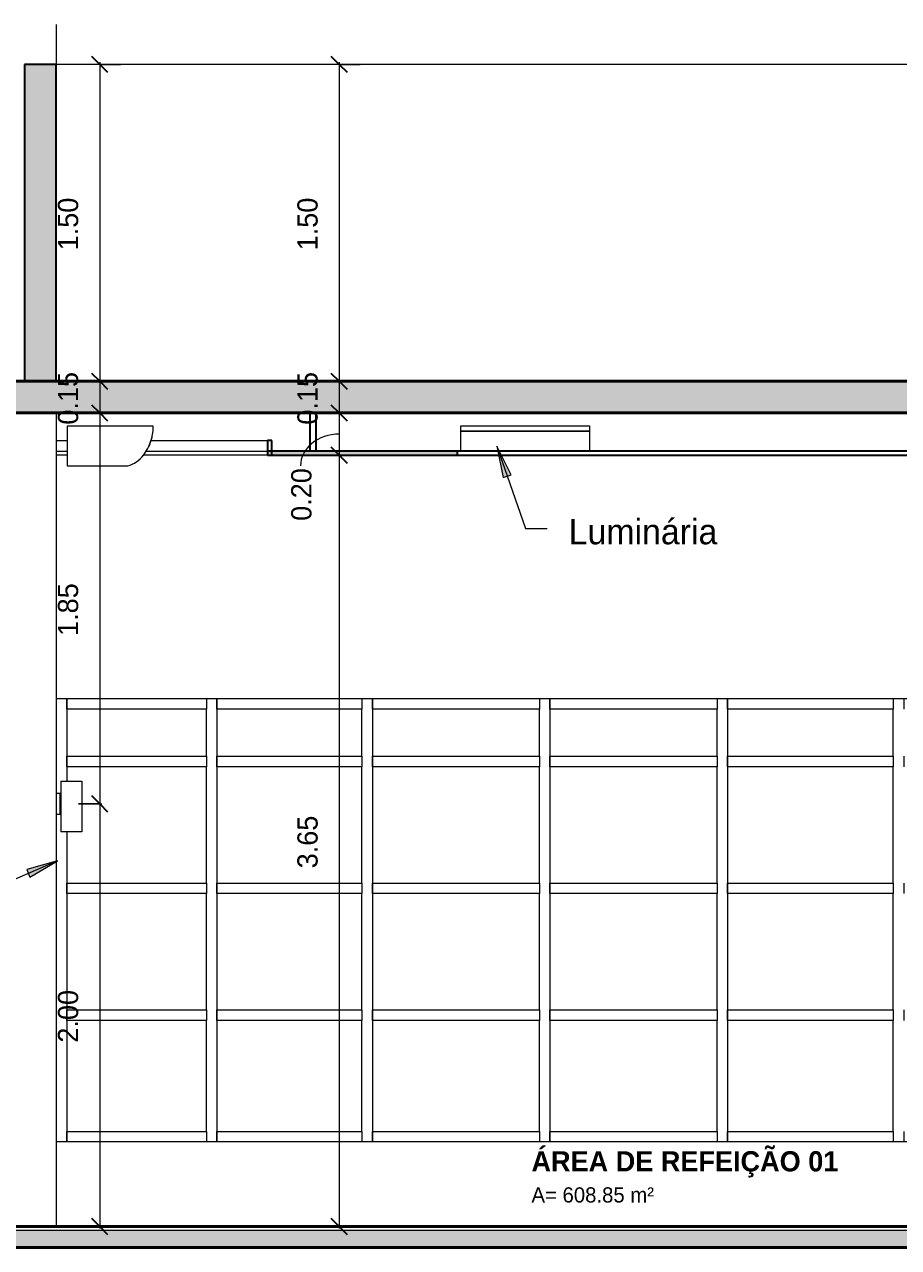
# Model space of a CAD drawing. Header units: metres. Extents: x -32 to 90, y -28 to 32.
# Tile 23 of 148: x 70.77 to 74.9, y -0.1 to 5.69. Entities that reach past the tile are written whole.
import ezdxf

# ---------------------------------------------------------------- set-up
doc = ezdxf.new("R2010")
doc.units = ezdxf.units.M
for name, color, linetype, lineweight in [('A-ANNO-DIMS', 4, 'Continuous', 9), ('A-ANNO-DIMS-50', 211, 'Continuous', 9), ('A-AREA-IDEN', 2, 'Continuous', 9), ('A-CLNG', 13, 'Continuous', 18), ('A-CLNG-PATT', 13, 'Continuous', 35), ('A-FLOR', 192, 'Continuous', 18), ('A-FLOR-MCUT', 51, 'Continuous', 18), ('A-FLOR-PATT', 8, 'Continuous', 50), ('A-GENM', 13, 'Continuous', 18), ('A-GLAZ-CURT', 52, 'Continuous', 18), ('A-GLAZ-CWMG', 51, 'Continuous', 18), ('A-WALL', 113, 'Continuous', 18), ('A-WALL-PATT', 111, 'Continuous', 35), ('E-LITE-EQPM', 33, 'Continuous', 18), ('G-ANNO-TEXT', 231, 'Continuous', 9)]:
    doc.layers.add(name, color=color, linetype=linetype, lineweight=lineweight)
doc.styles.add('Century Gothic_3', font='GOTHIC.TTF', dxfattribs={"height": 0.071856})
doc.styles.add('Century Gothic_4', font='GOTHIC.TTF', dxfattribs={"height": 0.095807})
doc.styles.add('Century Gothic_5', font='GOTHIC.TTF', dxfattribs={"height": 0.119759})
doc.styles.add('Century Gothic_B', font='GOTHICB.TTF', dxfattribs={"height": 0.095741})
doc.dimstyles.new('Diagonal_-_2MM_Century_Gothic_-_M_2', dxfattribs={"dimscale": 0.3048, "dimtxt": 0.1, "dimasz": 0.246063, "dimexe": 0.032808, "dimexo": 0.0625, "dimgap": 0.246063, "dimtad": 1, "dimrnd": 0.01, "dimzin": 0, "dimdsep": 46, "dimtxsty": 'Century Gothic_4', "dimblk1": 'OBLIQUE', "dimblk2": 'OBLIQUE', "dimsah": 1, "dimcen": 0.09, "dimdle": 0.032808, "dimazin": 0, "dimtfac": 1, "dimtdec": 4, "dimtix": 1, "dimtmove": 0, "dimatfit": 3, "dimfxl": 0.328084, "dimfxlon": 1, "dimtvp": 1, "dimtolj": 1, "dimtzin": 0, "dimarcsym": 2})
doc.dimstyles.new('Diagonal_-_2MM_Century_Gothic_-_M_2_1', dxfattribs={"dimscale": 0.3048, "dimtxt": 0.1, "dimasz": 0.246063, "dimexe": 0.032808, "dimexo": 0.0625, "dimgap": 0.246063, "dimtad": 1, "dimrnd": 0.01, "dimzin": 0, "dimdsep": 46, "dimtxsty": 'Century Gothic_4', "dimblk1": 'OBLIQUE', "dimblk2": 'OBLIQUE', "dimsah": 1, "dimcen": 0.09, "dimdle": 0.032808, "dimazin": 0, "dimtfac": 1, "dimtdec": 4, "dimtix": 1, "dimtmove": 1, "dimatfit": 3, "dimfxl": 0.328084, "dimfxlon": 1, "dimtvp": 1, "dimtolj": 1, "dimtzin": 0, "dimarcsym": 2})
doc.dimstyles.new('Diagonal_-_2MM_Century_Gothic_-_M_2_2', dxfattribs={"dimscale": 0.3048, "dimtxt": 0.1, "dimasz": 0.246063, "dimexe": 0.032808, "dimexo": 0.0625, "dimgap": 0.246063, "dimtad": 1, "dimrnd": 0.01, "dimzin": 0, "dimdsep": 46, "dimtxsty": 'Century Gothic_4', "dimblk1": 'OBLIQUE', "dimblk2": 'OBLIQUE', "dimsah": 1, "dimcen": 0.09, "dimdle": 0.032808, "dimazin": 0, "dimtfac": 1, "dimtdec": 4, "dimtix": 1, "dimtmove": 0, "dimatfit": 3, "dimfxl": 0.328084, "dimfxlon": 1, "dimtvp": 1, "dimtolj": 1, "dimtzin": 0, "dimarcsym": 2})
doc.dimstyles.new('Diagonal_-_2MM_Century_Gothic_-_M_2_3', dxfattribs={"dimscale": 0.3048, "dimtxt": 0.1, "dimasz": 0.246063, "dimexe": 0.032808, "dimexo": 0.0625, "dimgap": 0.246063, "dimtad": 1, "dimrnd": 0.01, "dimzin": 0, "dimdsep": 46, "dimtxsty": 'Century Gothic_4', "dimblk1": 'OBLIQUE', "dimblk2": 'OBLIQUE', "dimsah": 1, "dimcen": 0.09, "dimdle": 0.032808, "dimazin": 0, "dimtfac": 1, "dimtdec": 4, "dimtix": 1, "dimtmove": 0, "dimatfit": 3, "dimfxl": 0.328084, "dimfxlon": 1, "dimtvp": 1, "dimtolj": 1, "dimtzin": 0, "dimarcsym": 2})

# ---------------------------------------------------------------- blocks, each defined once
blk = doc.blocks.new('Painel do sistema - Envidraçado-967485-Corte BB')
at = {"layer": 'A-GLAZ-CURT'}
for p, q in [((-14.4856, 0.975), (-15.2689, 0.975)), ((-15.2689, 0.975), (-15.2689, 0.45)), ((-14.4856, 0.45), (-14.4856, 0.975)), ((-15.2689, 0.45), (-14.4856, 0.45))]:
    blk.add_line(p, q, dxfattribs=at)
blk = doc.blocks.new('Painel do sistema - Envidraçado-967486-Corte BB')
at = {"layer": 'A-GLAZ-CURT'}
for p, q in [((-16.1522, 0.975), (-16.9422, 0.975)), ((-16.9422, 0.975), (-16.9422, 0.45)), ((-16.1522, 0.45), (-16.1522, 0.975)), ((-16.9422, 0.45), (-16.1522, 0.45))]:
    blk.add_line(p, q, dxfattribs=at)
blk = doc.blocks.new('Montante retangular - 50 x 150 mm-967234-Corte BB')
at = {"layer": 'A-GLAZ-CWMG'}
for p, q in [((-19.2273, 2.4486), (-19.2273, 2.4986)), ((-18.5672, 2.4986), (-18.5672, 2.4486))]:
    blk.add_line(p, q, dxfattribs=at)
blk = doc.blocks.new('Montante retangular - 50 x 150 mm-960177-Corte BB')
at = {"layer": 'A-GLAZ-CWMG'}
for p, q in [((-15.2689, 2.4486), (-15.2689, 2.4986)), ((-14.4856, 2.4986), (-14.4856, 2.4486))]:
    blk.add_line(p, q, dxfattribs=at)
blk = doc.blocks.new('Montante retangular - 50 x 150 mm-960176-Corte BB')
at = {"layer": 'A-GLAZ-CWMG'}
for p, q in [((-15.2689, 0.4), (-15.2689, 0.45)), ((-14.4856, 0.45), (-14.4856, 0.4))]:
    blk.add_line(p, q, dxfattribs=at)
blk = doc.blocks.new('Montante retangular - 50 x 150 mm-960977-Corte BB')
at = {"layer": 'A-GLAZ-CWMG'}
for p, q in [((-16.9422, 0.4), (-16.9422, 0.45)), ((-16.1522, 0.45), (-16.1522, 0.4))]:
    blk.add_line(p, q, dxfattribs=at)
blk = doc.blocks.new('Montante retangular - 50 x 150 mm-967408-Corte BB')
at = {"layer": 'A-GLAZ-CWMG'}
for p, q in [((-19.2273, 1), (-19.2273, 0.975)), ((-19.2273, 0.45), (-19.2273, 0.4))]:
    blk.add_line(p, q, dxfattribs=at)
blk = doc.blocks.new('Montante retangular - 50 x 150 mm-967405-Corte BB')
at = {"layer": 'A-GLAZ-CWMG'}
for p, q in [((-14.4856, 1), (-14.4856, 0.975)), ((-14.4356, 1), (-14.4356, 0.975)), ((-14.4856, 0.45), (-14.4856, 0.4)), ((-14.4356, 0.45), (-14.4356, 0.4))]:
    blk.add_line(p, q, dxfattribs=at)
blk = doc.blocks.new('Montante retangular - 50 x 150 mm-967236-Corte BB')
at = {"layer": 'A-GLAZ-CWMG'}
for p, q in [((-16.9422, 2.4486), (-16.9422, 2.4986)), ((-16.1522, 2.4986), (-16.1522, 2.4486))]:
    blk.add_line(p, q, dxfattribs=at)
blk = doc.blocks.new('Painel do sistema - Envidraçado-967487-Corte BB')
at = {"layer": 'A-GLAZ-CURT'}
for p, q in [((-17.8322, 0.975), (-18.5172, 0.975)), ((-18.5172, 0.975), (-18.5172, 0.45)), ((-17.8322, 0.45), (-17.8322, 0.975)), ((-18.5172, 0.45), (-17.8322, 0.45))]:
    blk.add_line(p, q, dxfattribs=at)
blk = doc.blocks.new('Montante retangular - 50 x 150 mm-961166-Corte BB')
at = {"layer": 'A-GLAZ-CWMG'}
for p, q in [((-18.5172, 0.4), (-18.5172, 0.45)), ((-17.8322, 0.45), (-17.8322, 0.4))]:
    blk.add_line(p, q, dxfattribs=at)
blk = doc.blocks.new('Painel do sistema - Envidraçado-967488-Corte BB')
at = {"layer": 'A-GLAZ-CURT'}
for p, q in [((-18.5672, 0.975), (-19.2273, 0.975)), ((-19.2273, 0.975), (-19.2273, 0.45)), ((-18.5672, 0.45), (-18.5672, 0.975)), ((-19.2273, 0.45), (-18.5672, 0.45))]:
    blk.add_line(p, q, dxfattribs=at)
blk = doc.blocks.new('Montante retangular - 50 x 150 mm-967237-Corte BB')
at = {"layer": 'A-GLAZ-CWMG'}
for p, q in [((-18.5172, 2.4486), (-18.5172, 2.4986)), ((-17.8322, 2.4986), (-17.8322, 2.4486))]:
    blk.add_line(p, q, dxfattribs=at)
blk = doc.blocks.new('Montante retangular - 50 x 150 mm-961169-Corte BB')
at = {"layer": 'A-GLAZ-CWMG'}
for p, q in [((-19.2273, 0.4), (-19.2273, 0.45)), ((-18.5672, 0.45), (-18.5672, 0.4))]:
    blk.add_line(p, q, dxfattribs=at)
blk = doc.blocks.new('Painel do sistema - Envidraçado-1802410-Corte BB')
at = {"layer": 'A-GLAZ-CURT'}
for p, q in [((-14.4856, 2.4486), (-15.2689, 2.4486)), ((-15.2689, 2.4486), (-15.2689, 2.225)), ((-14.4856, 2.225), (-14.4856, 2.4486)), ((-15.2689, 2.225), (-14.4856, 2.225))]:
    blk.add_line(p, q, dxfattribs=at)
blk = doc.blocks.new('Painel do sistema - Envidraçado-1802411-Corte BB')
at = {"layer": 'A-GLAZ-CURT'}
for p, q in [((-16.1522, 2.4486), (-16.9422, 2.4486)), ((-16.9422, 2.4486), (-16.9422, 2.225)), ((-16.1522, 2.225), (-16.1522, 2.4486)), ((-16.9422, 2.225), (-16.1522, 2.225))]:
    blk.add_line(p, q, dxfattribs=at)
blk = doc.blocks.new('Painel do sistema - Envidraçado-1802412-Corte BB')
at = {"layer": 'A-GLAZ-CURT'}
for p, q in [((-17.8322, 2.4486), (-18.5172, 2.4486)), ((-18.5172, 2.4486), (-18.5172, 2.225)), ((-17.8322, 2.225), (-17.8322, 2.4486)), ((-18.5172, 2.225), (-17.8322, 2.225))]:
    blk.add_line(p, q, dxfattribs=at)
blk = doc.blocks.new('Painel do sistema - Envidraçado-1802413-Corte BB')
at = {"layer": 'A-GLAZ-CURT'}
for p, q in [((-18.5672, 2.4486), (-19.2273, 2.4486)), ((-19.2273, 2.4486), (-19.2273, 2.225)), ((-18.5672, 2.225), (-18.5672, 2.4486)), ((-19.2273, 2.225), (-18.5672, 2.225))]:
    blk.add_line(p, q, dxfattribs=at)
blk = doc.blocks.new('Montante retangular - 50 x 150 mm-1801391-Corte BB')
at = {"layer": 'A-GLAZ-CWMG'}
for p, q in [((-19.2273, 2.4986), (-19.2273, 2.4486)), ((-19.2273, 2.225), (-19.2273, 2.2))]:
    blk.add_line(p, q, dxfattribs=at)
blk = doc.blocks.new('Montante retangular - 50 x 150 mm-960305-Corte BB')
at = {"layer": 'A-GLAZ-CWMG'}
for p, q in [((-15.2689, 2.175), (-15.2689, 2.225)), ((-14.4855, 2.225), (-14.4855, 2.175))]:
    blk.add_line(p, q, dxfattribs=at)
blk = doc.blocks.new('Montante retangular - 50 x 150 mm-962366-Corte BB')
at = {"layer": 'A-GLAZ-CWMG'}
for p, q in [((-16.9422, 2.175), (-16.9422, 2.225)), ((-16.1522, 2.225), (-16.1522, 2.175))]:
    blk.add_line(p, q, dxfattribs=at)
blk = doc.blocks.new('Montante retangular - 50 x 150 mm-962367-Corte BB')
at = {"layer": 'A-GLAZ-CWMG'}
for p, q in [((-18.5172, 2.175), (-18.5172, 2.225)), ((-17.8322, 2.225), (-17.8322, 2.175))]:
    blk.add_line(p, q, dxfattribs=at)
blk = doc.blocks.new('Montante retangular - 50 x 150 mm-962368-Corte BB')
at = {"layer": 'A-GLAZ-CWMG'}
for p, q in [((-19.2273, 2.175), (-19.2273, 2.225)), ((-18.5672, 2.225), (-18.5672, 2.175))]:
    blk.add_line(p, q, dxfattribs=at)
blk = doc.blocks.new('Montante retangular - 50 x 150 mm-1801390-Corte BB')
at = {"layer": 'A-GLAZ-CWMG'}
for p, q in [((-14.4856, 2.4986), (-14.4856, 2.4486)), ((-14.4356, 2.4986), (-14.4356, 2.4486)), ((-14.4856, 2.225), (-14.4856, 2.2)), ((-14.4356, 2.225), (-14.4356, 2.2))]:
    blk.add_line(p, q, dxfattribs=at)
blk = doc.blocks.new('Painel do sistema - Envidraçado-967513-Corte BB')
at = {"layer": 'A-GLAZ-CURT'}
for p, q in [((-14.4856, 2.175), (-15.2689, 2.175)), ((-15.2689, 2.175), (-15.2689, 1.625)), ((-14.4856, 1.625), (-14.4856, 2.175)), ((-15.2689, 1.625), (-14.4856, 1.625))]:
    blk.add_line(p, q, dxfattribs=at)
blk = doc.blocks.new('Painel do sistema - Envidraçado-967514-Corte BB')
at = {"layer": 'A-GLAZ-CURT'}
for p, q in [((-16.1522, 2.175), (-16.9422, 2.175)), ((-16.9422, 2.175), (-16.9422, 1.625)), ((-16.1522, 1.625), (-16.1522, 2.175)), ((-16.9422, 1.625), (-16.1522, 1.625))]:
    blk.add_line(p, q, dxfattribs=at)
blk = doc.blocks.new('Painel do sistema - Envidraçado-967515-Corte BB')
at = {"layer": 'A-GLAZ-CURT'}
for p, q in [((-17.8322, 2.175), (-18.5172, 2.175)), ((-18.5172, 2.175), (-18.5172, 1.625)), ((-17.8322, 1.625), (-17.8322, 2.175)), ((-18.5172, 1.625), (-17.8322, 1.625))]:
    blk.add_line(p, q, dxfattribs=at)
blk = doc.blocks.new('Painel do sistema - Envidraçado-967516-Corte BB')
at = {"layer": 'A-GLAZ-CURT'}
for p, q in [((-18.5672, 2.175), (-19.2273, 2.175)), ((-19.2273, 2.175), (-19.2273, 2.1067)), ((-18.5672, 1.625), (-18.5672, 2.175)), ((-19.2273, 1.8676), (-19.2273, 1.625)), ((-19.2273, 1.625), (-18.5672, 1.625))]:
    blk.add_line(p, q, dxfattribs=at)
blk = doc.blocks.new('Montante retangular - 50 x 150 mm-967428-Corte BB')
at = {"layer": 'A-GLAZ-CWMG'}
for p, q in [((-19.2273, 2.2), (-19.2273, 2.175)), ((-19.2273, 1.625), (-19.2273, 1.6))]:
    blk.add_line(p, q, dxfattribs=at)
blk = doc.blocks.new('Montante retangular - 50 x 150 mm-967421-Corte BB')
at = {"layer": 'A-GLAZ-CWMG'}
for p, q in [((-14.4856, 2.2), (-14.4856, 2.175)), ((-14.4356, 2.2), (-14.4356, 2.175)), ((-14.4856, 1.625), (-14.4856, 1.6)), ((-14.4356, 1.625), (-14.4356, 1.6))]:
    blk.add_line(p, q, dxfattribs=at)
blk = doc.blocks.new('Painel do sistema - Envidraçado-V4-Corte BB')
at = {"layer": 'A-GLAZ-CURT'}
for p, q in [((-18.5672, 1.575), (-19.2273, 1.575)), ((-19.2273, 1.575), (-19.2273, 1.025)), ((-18.5672, 1.025), (-18.5672, 1.575)), ((-19.2273, 1.025), (-18.5672, 1.025))]:
    blk.add_line(p, q, dxfattribs=at)
blk = doc.blocks.new('Arandela - retangular - Irradiando para cima e para baixo 1-1227313-Corte BB')
at = {"layer": 'E-LITE-EQPM'}
for p, q in [((-19.2553, 2.1067), (-19.1553, 2.1067)), ((-19.2553, 2.1067), (-19.2553, 1.8676)), ((-19.1553, 2.1067), (-19.1553, 1.8676)), ((-19.2773, 2.05), (-19.2603, 2.05)), ((-19.2603, 2.05), (-19.2553, 2.05)), ((-19.2603, 2.05), (-19.2603, 1.95)), ((-19.2603, 1.95), (-19.2773, 1.95)), ((-19.2553, 1.95), (-19.2603, 1.95)), ((-19.1553, 1.8676), (-19.2553, 1.8676))]:
    blk.add_line(p, q, dxfattribs=at)
blk = doc.blocks.new('Equipamento - Ar-Condicionado Split - Equipamento - Ar-Condicionado Split-2606012-Corte BB')
at = {"layer": 'A-GENM'}
for p, q in [((-18.8187, 3.7873), (-19.2251, 3.7873)), ((-19.2251, 3.7873), (-19.2251, 3.6)), ((-18.8187, 3.7841), (-18.8187, 3.7873)), ((-19.2251, 3.6), (-18.939, 3.6)), ((-18.9039, 3.616), (-18.9029, 3.615)), ((-18.8975, 3.6203), (-18.8969, 3.6196)), ((-18.8911, 3.6245), (-18.8904, 3.6238)), ((-18.8693, 3.6453), (-18.8687, 3.6447))]:
    blk.add_line(p, q, dxfattribs=at)
for centre, radius, start, end in [((-19.0371, 3.7841), 0.2184, 321.97653, 360), ((-19.0371, 3.7841), 0.2184, 334.55373, 347.13092), ((-19.0381, 3.7844), 0.2184, 343.42231, 343.68758), ((-18.978, 3.7379), 0.1433, 285.79319, 321.97653), ((-19.0738, 3.7117), 0.2184, 343.81869, 344.00046), ((-19.0666, 3.728), 0.2184, 341.1396, 341.3994), ((-19.0649, 3.7266), 0.2184, 343.28643, 343.80618), ((-19.0583, 3.7416), 0.2184, 341.0058, 341.26531), ((-19.0569, 3.7388), 0.2184, 343.52391, 344.05498), ((-19.0499, 3.7545), 0.2184, 341.01447, 341.53352), ((-18.978, 3.7379), 0.1433, 296.49598, 297.15874), ((-19.1096, 3.6854), 0.2184, 341.18634, 341.70616), ((-19.1062, 3.6819), 0.2184, 343.4172, 343.68246), ((-18.978, 3.7379), 0.1433, 305.44052, 309.56845), ((-19.0971, 3.6942), 0.2184, 341.19503, 341.45496), ((-19.0941, 3.6903), 0.2184, 343.61332, 343.87908), ((-19.0865, 3.7038), 0.2184, 341.41704, 341.60976), ((-19.0756, 3.7145), 0.2184, 341.37553, 341.87886)]:
    blk.add_arc(centre, radius, start, end, dxfattribs=at)
blk = doc.blocks.new('Luminária comercial - Parabólica quadrada - 0600x0600 mm_2 Lâmpadas_ - 120V-819818-Corte BB')
at = {"layer": 'E-LITE-EQPM'}
for p, q in [((-26.4667, 3.7897), (-25.8571, 3.7897)), ((-26.4667, 3.7643), (-26.4667, 3.7897)), ((-26.4667, 3.7643), (-25.8571, 3.7643)), ((-26.4667, 3.67), (-26.4667, 3.7643)), ((-25.8571, 3.7643), (-26.4667, 3.7643)), ((-25.8571, 3.7897), (-25.8571, 3.7643)), ((-25.8571, 3.7643), (-25.8571, 3.67))]:
    blk.add_line(p, q, dxfattribs=at)
blk = doc.blocks.new('DIMBLOCK119-Corte BB')
at = {"layer": 'A-ANNO-DIMS-50', "lineweight": 35, "transparency": 16777216}
for p, q in [((71.125, 5.5), (71.0875, 5.5375)), ((71.125, 5.5), (71.1625, 5.4625)), ((71.125, 4), (71.0875, 4.0375)), ((71.125, 4), (71.1625, 3.9625))]:
    blk.add_line(p, q, dxfattribs=at)
at = {"layer": 'A-ANNO-DIMS-50', "transparency": 16777216}
for p, q in [((71.225, 5.5), (71.115, 5.5)), ((71.125, 5.51), (71.125, 4)), ((71.125, 5.5), (71.225, 5.5)), ((71.225, 4), (71.115, 4)), ((71.125, 4), (71.225, 4))]:
    blk.add_line(p, q, dxfattribs=at)
at = {"layer": 'A-ANNO-DIMS-50', "color": 0, "transparency": 16777216, "insert": (70.9272, 4.6198), "char_height": 0.09581, "width": 0.312381, "attachment_point": 1, "rotation": 90, "line_spacing_factor": 0.984117, "style": 'Century Gothic_4'}
blk.add_mtext('1.50', dxfattribs=at)
blk = doc.blocks.new('_Oblique')
at = {"color": 0, "linetype": 'ByBlock', "lineweight": -2}
blk.add_line((-0.5, -0.5), (0.5, 0.5), dxfattribs=at)
blk = doc.blocks.new('DIMBLOCK120-Corte BB')
at = {"layer": 'A-ANNO-DIMS-50', "lineweight": 35, "transparency": 16777216}
for p, q in [((71.125, 4), (71.0875, 4.0375)), ((71.125, 4), (71.1625, 3.9625)), ((71.125, 3.85), (71.0875, 3.8875)), ((71.125, 3.85), (71.1625, 3.8125))]:
    blk.add_line(p, q, dxfattribs=at)
at = {"layer": 'A-ANNO-DIMS-50', "transparency": 16777216}
for p, q in [((71.225, 4), (71.115, 4)), ((71.125, 4), (71.125, 3.85)), ((71.125, 4), (71.225, 4)), ((71.225, 3.85), (71.115, 3.85)), ((71.125, 3.85), (71.225, 3.85))]:
    blk.add_line(p, q, dxfattribs=at)
at = {"layer": 'A-ANNO-DIMS-50', "color": 0, "transparency": 16777216, "insert": (70.9272, 3.7948), "char_height": 0.09581, "width": 0.312381, "attachment_point": 1, "rotation": 90, "line_spacing_factor": 0.984117, "style": 'Century Gothic_4'}
blk.add_mtext('0.15', dxfattribs=at)
blk = doc.blocks.new('DIMBLOCK121-Corte BB')
at = {"layer": 'A-ANNO-DIMS-50', "lineweight": 35, "transparency": 16777216}
for p, q in [((71.125, 3.85), (71.0875, 3.8875)), ((71.125, 3.85), (71.1625, 3.8125)), ((71.125, 2), (71.0875, 2.0375)), ((71.125, 2), (71.1625, 1.9625))]:
    blk.add_line(p, q, dxfattribs=at)
at = {"layer": 'A-ANNO-DIMS-50', "transparency": 16777216}
for p, q in [((71.225, 3.85), (71.115, 3.85)), ((71.125, 3.85), (71.125, 2)), ((71.125, 3.85), (71.225, 3.85)), ((71.025, 2), (71.135, 2)), ((71.125, 2), (71.025, 2))]:
    blk.add_line(p, q, dxfattribs=at)
at = {"layer": 'A-ANNO-DIMS-50', "color": 0, "transparency": 16777216, "insert": (70.9272, 2.7948), "char_height": 0.09581, "width": 0.312381, "attachment_point": 1, "rotation": 90, "line_spacing_factor": 0.984117, "style": 'Century Gothic_4'}
blk.add_mtext('1.85', dxfattribs=at)
blk = doc.blocks.new('DIMBLOCK122-Corte BB')
at = {"layer": 'A-ANNO-DIMS-50', "lineweight": 35, "transparency": 16777216}
for p, q in [((71.125, 2), (71.0875, 2.0375)), ((71.125, 2), (71.1625, 1.9625)), ((71.125, 0), (71.0875, 0.0375)), ((71.125, 0), (71.1625, -0.0375))]:
    blk.add_line(p, q, dxfattribs=at)
at = {"layer": 'A-ANNO-DIMS-50', "transparency": 16777216}
for p, q in [((71.025, 2), (71.135, 2)), ((71.125, 2), (71.025, 2)), ((71.125, 2), (71.125, -0.01)), ((71.225, 0), (71.115, 0)), ((71.125, 0), (71.225, 0))]:
    blk.add_line(p, q, dxfattribs=at)
at = {"layer": 'A-ANNO-DIMS-50', "color": 0, "transparency": 16777216, "insert": (70.9272, 0.8698), "char_height": 0.09581, "width": 0.312381, "attachment_point": 1, "rotation": 90, "line_spacing_factor": 0.984117, "style": 'Century Gothic_4'}
blk.add_mtext('2.00', dxfattribs=at)
blk = doc.blocks.new('DIMBLOCK145-Corte BB')
at = {"layer": 'A-ANNO-DIMS-50', "lineweight": 35, "transparency": 16777216}
for p, q in [((72.2574, 5.5), (72.2199, 5.5375)), ((72.2574, 5.5), (72.2949, 5.4625)), ((72.2574, 4), (72.2199, 4.0375)), ((72.2574, 4), (72.2949, 3.9625))]:
    blk.add_line(p, q, dxfattribs=at)
at = {"layer": 'A-ANNO-DIMS-50', "transparency": 16777216}
for p, q in [((72.3574, 5.5), (72.2474, 5.5)), ((72.2574, 5.51), (72.2574, 4)), ((72.2574, 5.5), (72.3574, 5.5)), ((72.3574, 4), (72.2474, 4)), ((72.2574, 4), (72.3574, 4))]:
    blk.add_line(p, q, dxfattribs=at)
at = {"layer": 'A-ANNO-DIMS-50', "color": 0, "transparency": 16777216, "insert": (72.0597, 4.6198), "char_height": 0.09581, "width": 0.312381, "attachment_point": 1, "rotation": 90, "line_spacing_factor": 0.984117, "style": 'Century Gothic_4'}
blk.add_mtext('1.50', dxfattribs=at)
blk = doc.blocks.new('DIMBLOCK146-Corte BB')
at = {"layer": 'A-ANNO-DIMS-50', "lineweight": 35, "transparency": 16777216}
for p, q in [((72.2574, 4), (72.2199, 4.0375)), ((72.2574, 4), (72.2949, 3.9625)), ((72.2574, 3.85), (72.2199, 3.8875)), ((72.2574, 3.85), (72.2949, 3.8125))]:
    blk.add_line(p, q, dxfattribs=at)
at = {"layer": 'A-ANNO-DIMS-50', "transparency": 16777216}
for p, q in [((72.3574, 4), (72.2474, 4)), ((72.2574, 4), (72.2574, 3.85)), ((72.2574, 4), (72.3574, 4)), ((72.3574, 3.85), (72.2474, 3.85)), ((72.2574, 3.85), (72.3574, 3.85))]:
    blk.add_line(p, q, dxfattribs=at)
at = {"layer": 'A-ANNO-DIMS-50', "color": 0, "transparency": 16777216, "insert": (72.0597, 3.7948), "char_height": 0.09581, "width": 0.312381, "attachment_point": 1, "rotation": 90, "line_spacing_factor": 0.984117, "style": 'Century Gothic_4'}
blk.add_mtext('0.15', dxfattribs=at)
blk = doc.blocks.new('DIMBLOCK147-Corte BB')
at = {"layer": 'A-ANNO-DIMS-50', "lineweight": 35, "transparency": 16777216}
for p, q in [((72.2574, 3.85), (72.2199, 3.8875)), ((72.2574, 3.85), (72.2949, 3.8125)), ((72.2574, 3.65), (72.2199, 3.6875)), ((72.2574, 3.65), (72.2949, 3.6125))]:
    blk.add_line(p, q, dxfattribs=at)
at = {"layer": 'A-ANNO-DIMS-50', "transparency": 16777216}
for p, q in [((72.3574, 3.85), (72.2474, 3.85)), ((72.2574, 3.85), (72.2574, 3.65)), ((72.2574, 3.85), (72.3574, 3.85)), ((72.3574, 3.65), (72.2474, 3.65)), ((72.2574, 3.65), (72.3574, 3.65))]:
    blk.add_line(p, q, dxfattribs=at)
blk.add_ellipse((72.2574, 3.5999), major_axis=(0.1826, 0), ratio=0.82218, start_param=1.570796, end_param=3.141593, dxfattribs=at)
at = {"layer": 'A-ANNO-DIMS-50', "color": 0, "transparency": 16777216, "insert": (72.0306, 3.3395), "char_height": 0.09581, "width": 0.312381, "attachment_point": 1, "rotation": 90, "line_spacing_factor": 0.984117, "style": 'Century Gothic_4'}
blk.add_mtext('0.20', dxfattribs=at)
blk = doc.blocks.new('DIMBLOCK148-Corte BB')
at = {"layer": 'A-ANNO-DIMS-50', "lineweight": 35, "transparency": 16777216}
for p, q in [((72.2574, 3.65), (72.2199, 3.6875)), ((72.2574, 3.65), (72.2949, 3.6125)), ((72.2574, 0), (72.2199, 0.0375)), ((72.2574, 0), (72.2949, -0.0375))]:
    blk.add_line(p, q, dxfattribs=at)
at = {"layer": 'A-ANNO-DIMS-50', "transparency": 16777216}
for p, q in [((72.3574, 3.65), (72.2474, 3.65)), ((72.2574, 3.65), (72.2574, -0.01)), ((72.2574, 3.65), (72.3574, 3.65)), ((72.3574, 0), (72.2474, 0)), ((72.2574, 0), (72.3574, 0))]:
    blk.add_line(p, q, dxfattribs=at)
at = {"layer": 'A-ANNO-DIMS-50', "color": 0, "transparency": 16777216, "insert": (72.0597, 1.6948), "char_height": 0.09581, "width": 0.312381, "attachment_point": 1, "rotation": 90, "line_spacing_factor": 0.984117, "style": 'Century Gothic_4'}
blk.add_mtext('3.65', dxfattribs=at)

msp = doc.modelspace()

# ---------------------------------------------------------------- hatches: boundary and pattern name
at = {"layer": 'A-CLNG-PATT', "lineweight": 18}
h = msp.add_hatch(color=256, dxfattribs=at)
h.paths.add_polyline_path([(63.0192, 3.65), (63.7144, 3.65), (63.7144, 3.67), (63.0192, 3.67)], flags=0)
h.paths.add_polyline_path([(83.5192, 3.65), (83.5192, 3.67), (82.8169, 3.67), (82.8169, 3.65), (82.9692, 3.65)], flags=0)
h.paths.add_polyline_path([(68.0698, 3.65), (68.9192, 3.65), (68.9192, 3.67), (68.0441, 3.67), (68.0441, 3.65)], flags=0)
h.paths.add_polyline_path([(72.8169, 3.65), (72.8169, 3.67), (71.9192, 3.67), (71.9192, 3.65), (72.5635, 3.65)], flags=0)
at = {"layer": 'A-FLOR-PATT', "lineweight": 18}
for points in [[(70.7298, 3.85), (85.4192, 3.85), (85.4192, 4), (61.3342, 4), (61.3342, 3.85), (69.9192, 3.85)], [(61.8192, -0.1), (84.7192, -0.1), (84.7192, -0.02), (61.8192, -0.02)]]:
    msp.add_hatch(color=256, dxfattribs=at).paths.add_polyline_path(points, flags=0)
at = {"layer": 'A-WALL-PATT', "lineweight": 18}
msp.add_hatch(color=256, dxfattribs=at).paths.add_polyline_path([(70.7692, 4), (70.9192, 4), (70.9192, 5.5), (70.7692, 5.5), (70.7692, 4.0982)], flags=0)
at = {"layer": 'G-ANNO-TEXT'}
for points in [[(73.0025, 3.6925), (73.0335, 3.5445), (73.0708, 3.5575)], [(70.925, 1.7306), (70.7796, 1.6888), (70.7953, 1.6526)]]:
    msp.add_hatch(color=250, dxfattribs=at).paths.add_polyline_path(points, flags=0)

# ---------------------------------------------------------------- linework, layer by layer
at = {"layer": 'A-CLNG', "lineweight": 35}
for p, q in [((72.1194, 3.85), (72.1194, 3.67)), ((72.1494, 3.67), (72.1494, 3.85)), ((71.9392, 3.72), (71.9192, 3.72)), ((71.9192, 3.72), (71.9192, 3.65)), ((71.9392, 3.65), (71.9392, 3.72)), ((83.5192, 3.67), (71.9192, 3.67)), ((71.9192, 3.65), (83.5192, 3.65)), ((72.8169, 3.65), (72.8169, 3.67))]:
    msp.add_line(p, q, dxfattribs=at)
at = {"layer": 'A-CLNG'}
for p, q in [((70.9192, 3.72), (70.9714, 3.72)), ((71.3669, 3.72), (71.9192, 3.72)), ((70.9192, 3.67), (70.9714, 3.67)), ((70.9714, 3.65), (70.9192, 3.65)), ((71.9192, 3.65), (71.3316, 3.65)), ((71.344, 3.67), (71.9192, 3.67))]:
    msp.add_line(p, q, dxfattribs=at)
at = {"layer": 'A-FLOR', "lineweight": 50}
for p, q in [((85.4192, 4), (61.9462, 4)), ((61.3342, 3.85), (85.4192, 3.85)), ((84.7192, 0), (61.8192, 0)), ((61.8192, -0.1), (84.7192, -0.1))]:
    msp.add_line(p, q, dxfattribs=at)
at = {"layer": 'A-FLOR-MCUT'}
msp.add_line((84.7192, -0.02), (61.8192, -0.02), dxfattribs=at)
at = {"layer": 'A-WALL'}
for p, q in [((70.9192, 5.689), (70.9192, 5.5)), ((84.7192, 5.5), (70.9192, 5.5)), ((70.9192, 3.85), (70.9192, 0)), ((70.9192, 2.4986), (76.5692, 2.4986)), ((76.5692, 0.4), (70.9192, 0.4))]:
    msp.add_line(p, q, dxfattribs=at)
at = {"layer": 'A-WALL', "lineweight": 35}
for p, q in [((70.9192, 5.5), (70.7692, 5.5)), ((70.7692, 5.5), (70.7692, 4)), ((70.9192, 4), (70.9192, 5.5))]:
    msp.add_line(p, q, dxfattribs=at)
at = {"layer": 'G-ANNO-TEXT', "color": 250}
for p, q in [((73.0025, 3.6925), (73.0335, 3.5445)), ((73.0708, 3.5575), (73.0025, 3.6925)), ((73.0025, 3.6925), (73.1389, 3.3036)), ((73.0335, 3.5445), (73.0708, 3.5575)), ((73.1389, 3.3036), (73.2413, 3.3036)), ((70.925, 1.7306), (70.472, 1.5335)), ((70.925, 1.7306), (70.7796, 1.6888)), ((70.7796, 1.6888), (70.7953, 1.6526)), ((70.7953, 1.6526), (70.925, 1.7306))]:
    msp.add_line(p, q, dxfattribs=at)

# ---------------------------------------------------------------- block references
at = {"layer": 'A-GENM'}
msp.add_blockref('Equipamento - Ar-Condicionado Split - Equipamento - Ar-Condicionado Split-2606012-Corte BB', (90.1965, 0), dxfattribs=at)
at = {"layer": 'A-GLAZ-CURT'}
for name, p in [('Painel do sistema - Envidraçado-1802413-Corte BB', (90.1965, 0)), ('Painel do sistema - Envidraçado-1802412-Corte BB', (90.1965, 0)), ('Painel do sistema - Envidraçado-1802411-Corte BB', (89.3565, 0)), ('Painel do sistema - Envidraçado-1802411-Corte BB', (90.1965, 0)), ('Painel do sistema - Envidraçado-1802410-Corte BB', (89.3632, 0)), ('Painel do sistema - Envidraçado-967516-Corte BB', (90.1965, 0)), ('Painel do sistema - Envidraçado-967515-Corte BB', (90.1965, 0)), ('Painel do sistema - Envidraçado-967514-Corte BB', (89.3565, 0)), ('Painel do sistema - Envidraçado-967514-Corte BB', (90.1965, 0)), ('Painel do sistema - Envidraçado-967513-Corte BB', (89.3632, 0)), ('Painel do sistema - Envidraçado-V4-Corte BB', (90.1965, 0)), ('Painel do sistema - Envidraçado-967515-Corte BB', (90.1965, -0.6)), ('Painel do sistema - Envidraçado-967514-Corte BB', (89.3565, -0.6)), ('Painel do sistema - Envidraçado-967514-Corte BB', (90.1965, -0.6)), ('Painel do sistema - Envidraçado-967513-Corte BB', (89.3632, -0.6)), ('Painel do sistema - Envidraçado-967488-Corte BB', (90.1965, 0)), ('Painel do sistema - Envidraçado-967487-Corte BB', (90.1965, 0)), ('Painel do sistema - Envidraçado-967486-Corte BB', (89.3565, 0)), ('Painel do sistema - Envidraçado-967486-Corte BB', (90.1965, 0)), ('Painel do sistema - Envidraçado-967485-Corte BB', (89.3632, 0))]:
    msp.add_blockref(name, p, dxfattribs=at)
at = {"layer": 'A-GLAZ-CWMG'}
for name, p in [('Montante retangular - 50 x 150 mm-967234-Corte BB', (90.1965, 0)), ('Montante retangular - 50 x 150 mm-1801391-Corte BB', (90.1965, 0)), ('Montante retangular - 50 x 150 mm-1801390-Corte BB', (86.1149, 0)), ('Montante retangular - 50 x 150 mm-967237-Corte BB', (90.1965, 0)), ('Montante retangular - 50 x 150 mm-1801390-Corte BB', (86.8499, 0)), ('Montante retangular - 50 x 150 mm-967236-Corte BB', (89.3565, 0)), ('Montante retangular - 50 x 150 mm-1801390-Corte BB', (87.6899, 0)), ('Montante retangular - 50 x 150 mm-967236-Corte BB', (90.1965, 0)), ('Montante retangular - 50 x 150 mm-1801390-Corte BB', (88.5299, 0)), ('Montante retangular - 50 x 150 mm-960177-Corte BB', (89.3632, 0)), ('Montante retangular - 50 x 150 mm-1801390-Corte BB', (89.3632, 0)), ('Montante retangular - 50 x 150 mm-962368-Corte BB', (90.1965, 0)), ('Montante retangular - 50 x 150 mm-967428-Corte BB', (90.1965, 0)), ('Montante retangular - 50 x 150 mm-967421-Corte BB', (86.1149, 0)), ('Montante retangular - 50 x 150 mm-962367-Corte BB', (90.1965, 0)), ('Montante retangular - 50 x 150 mm-967421-Corte BB', (86.8499, 0)), ('Montante retangular - 50 x 150 mm-962366-Corte BB', (89.3565, 0)), ('Montante retangular - 50 x 150 mm-967421-Corte BB', (87.6899, 0)), ('Montante retangular - 50 x 150 mm-962366-Corte BB', (90.1965, 0)), ('Montante retangular - 50 x 150 mm-967421-Corte BB', (88.5299, 0)), ('Montante retangular - 50 x 150 mm-960305-Corte BB', (89.3632, 0)), ('Montante retangular - 50 x 150 mm-967421-Corte BB', (89.3632, 0)), ('Montante retangular - 50 x 150 mm-962368-Corte BB', (90.1965, -0.6)), ('Montante retangular - 50 x 150 mm-962367-Corte BB', (90.1965, -0.6)), ('Montante retangular - 50 x 150 mm-962366-Corte BB', (89.3565, -0.6)), ('Montante retangular - 50 x 150 mm-962366-Corte BB', (90.1965, -0.6)), ('Montante retangular - 50 x 150 mm-960305-Corte BB', (89.3632, -0.6)), ('Montante retangular - 50 x 150 mm-967428-Corte BB', (90.1965, -0.6)), ('Montante retangular - 50 x 150 mm-967421-Corte BB', (86.1149, -0.6)), ('Montante retangular - 50 x 150 mm-967421-Corte BB', (86.8499, -0.6)), ('Montante retangular - 50 x 150 mm-967421-Corte BB', (87.6899, -0.6)), ('Montante retangular - 50 x 150 mm-967421-Corte BB', (88.5299, -0.6)), ('Montante retangular - 50 x 150 mm-967421-Corte BB', (89.3632, -0.6)), ('Montante retangular - 50 x 150 mm-962368-Corte BB', (90.1965, -1.2)), ('Montante retangular - 50 x 150 mm-967408-Corte BB', (90.1965, 0)), ('Montante retangular - 50 x 150 mm-967405-Corte BB', (86.1149, 0)), ('Montante retangular - 50 x 150 mm-962367-Corte BB', (90.1965, -1.2)), ('Montante retangular - 50 x 150 mm-967405-Corte BB', (86.8499, 0)), ('Montante retangular - 50 x 150 mm-962366-Corte BB', (89.3565, -1.2)), ('Montante retangular - 50 x 150 mm-967405-Corte BB', (87.6899, 0)), ('Montante retangular - 50 x 150 mm-962366-Corte BB', (90.1965, -1.2)), ('Montante retangular - 50 x 150 mm-967405-Corte BB', (88.5299, 0)), ('Montante retangular - 50 x 150 mm-960305-Corte BB', (89.3632, -1.2)), ('Montante retangular - 50 x 150 mm-967405-Corte BB', (89.3632, 0)), ('Montante retangular - 50 x 150 mm-961169-Corte BB', (90.1965, 0)), ('Montante retangular - 50 x 150 mm-961166-Corte BB', (90.1965, 0)), ('Montante retangular - 50 x 150 mm-960977-Corte BB', (89.3565, 0)), ('Montante retangular - 50 x 150 mm-960977-Corte BB', (90.1965, 0)), ('Montante retangular - 50 x 150 mm-960176-Corte BB', (89.3632, 0))]:
    msp.add_blockref(name, p, dxfattribs=at)
at = {"layer": 'E-LITE-EQPM'}
for name, p in [('Luminária comercial - Parabólica quadrada - 0600x0600 mm_2 Lâmpadas_ - 120V-819818-Corte BB', (99.299, 0)), ('Arandela - retangular - Irradiando para cima e para baixo 1-1227313-Corte BB', (90.1965, 0))]:
    msp.add_blockref(name, p, dxfattribs=at)

# ---------------------------------------------------------------- texts
at = {"layer": 'A-AREA-IDEN', "attachment_point": 1}
for s, insert, char_height, width, line_spacing_factor, style in [('ÁREA DE REFEIÇÃO 01', (73.1668, 0.356), 0.095741, 1.6716, 0.984796, 'Century Gothic_B'), ('A= 608.85 m²', (73.1668, 0.185), 0.071856, 0.7344, 0.984117, 'Century Gothic_3')]:
    msp.add_mtext(s, dxfattribs=dict(at, insert=insert, char_height=char_height, width=width, line_spacing_factor=line_spacing_factor, style=style))
at = {"layer": 'G-ANNO-TEXT', "color": 7, "insert": (73.3429, 3.3482), "char_height": 0.11976, "width": 0.9195, "attachment_point": 1, "line_spacing_factor": 0.984117, "style": 'Century Gothic_5', "bg_fill": 3, "box_fill_scale": 1.25, "bg_fill_color": 0, "bg_fill_transparency": 0}
msp.add_mtext('Luminária', dxfattribs=at)

# ---------------------------------------------------------------- dimensions: what is measured, and where the dimension line sits
at = {"layer": 'A-ANNO-DIMS'}
for base, p1, p2, dimstyle, override, picture, middle in [((71.125, 4), (71.225, 5.5), (71.225, 4), 'Diagonal_-_2MM_Century_Gothic_-_M_2', {"dimpost": '<>', "dimfxl": 1.5}, 'DIMBLOCK119-Corte BB', (70.9997, 4.75)), ((72.2574, 4), (72.3574, 5.5), (72.3574, 4), 'Diagonal_-_2MM_Century_Gothic_-_M_2', {"dimpost": '<>', "dimfxl": 1.5}, 'DIMBLOCK145-Corte BB', (72.1321, 4.75)), ((71.125, 3.85), (71.225, 4), (71.225, 3.85), 'Diagonal_-_2MM_Century_Gothic_-_M_2', {"dimpost": '<>', "dimfxl": 0.15}, 'DIMBLOCK120-Corte BB', (70.9997, 3.925)), ((72.2574, 3.85), (72.3574, 4), (72.3574, 3.85), 'Diagonal_-_2MM_Century_Gothic_-_M_2', {"dimpost": '<>', "dimfxl": 0.15}, 'DIMBLOCK146-Corte BB', (72.1321, 3.925)), ((71.125, 2), (71.225, 3.85), (71.025, 2), 'Diagonal_-_2MM_Century_Gothic_-_M_2_2', {"dimpost": '<>', "dimfxl": 1.860779}, 'DIMBLOCK121-Corte BB', (70.9997, 2.925)), ((72.2574, 0), (72.3574, 3.65), (72.3574, 0), 'Diagonal_-_2MM_Century_Gothic_-_M_2', {"dimpost": '<>', "dimfxl": 3.65}, 'DIMBLOCK148-Corte BB', (72.1321, 1.825)), ((71.125, 0), (71.025, 2), (71.225, 0), 'Diagonal_-_2MM_Century_Gothic_-_M_2_3', {"dimpost": '<>', "dimfxl": 2.009975}, 'DIMBLOCK122-Corte BB', (70.9997, 1))]:
    dim = msp.add_linear_dim(base=base, p1=p1, p2=p2, angle=90, dimstyle=dimstyle, override=override, dxfattribs=at)
    dim.commit()
    dim.dimension.update_dxf_attribs({"geometry": picture, "text_midpoint": middle})
dim = msp.add_linear_dim(base=(72.2574, 3.65), p1=(72.3574, 3.85), p2=(72.3574, 3.65), angle=90, dimstyle='Diagonal_-_2MM_Century_Gothic_-_M_2_1', override={"dimpost": '<>', "dimfxl": 0.2}, dxfattribs=at)
dim.commit()
dim.dimension.update_dxf_attribs({"geometry": 'DIMBLOCK147-Corte BB', "text_midpoint": (72.0945, 3.4957), "dimtype": 160, "text_rotation": 90})

doc.saveas('drawing.dxf')
